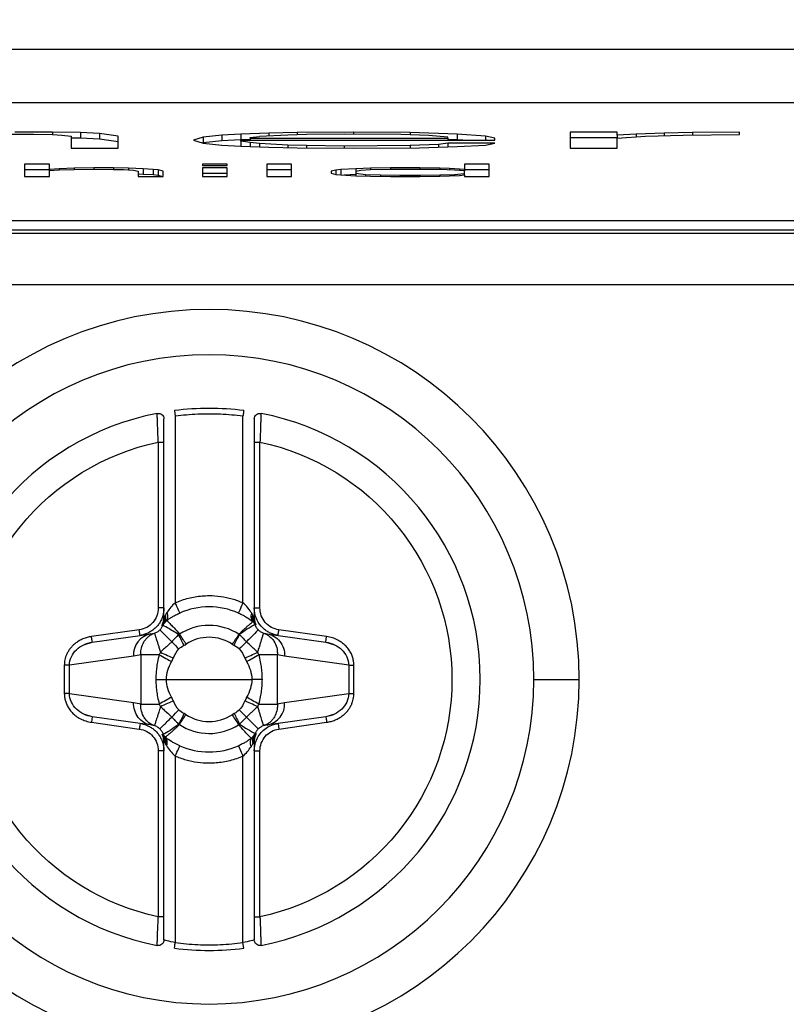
# Model space of a CAD drawing. Header units: millimetres. Extents: x 0 to 1118, y 0 to 864.
# Tile 19 of 67: x 384 to 398, y 251 to 269. Entities that reach past the tile are written whole.
import ezdxf

# ---------------------------------------------------------------- set-up
doc = ezdxf.new("R2010")
doc.units = ezdxf.units.MM
doc.layers.add('DIMENSIONS', color=140, linetype='Continuous', lineweight=25)
doc.styles.add('SLDTEXTSTYLE0', font='TXT', dxfattribs={"width": 0.75})
doc.dimstyles.new('SLDDIMSTYLE0', dxfattribs={"dimtxt": 10, "dimasz": 10, "dimexe": 0, "dimexo": 0.0625, "dimgap": 2.5, "dimtad": 0, "dimtih": 1, "dimtoh": 1, "dimdec": 1, "dimrnd": 1e-09, "dimzin": 4, "dimdsep": 46, "dimtxsty": 'SLDTEXTSTYLE0', "dimsah": 1, "dimcen": 0.09, "dimadec": 0, "dimazin": 1, "dimtfac": 1, "dimtdec": 1, "dimtofl": 0, "dimtmove": 0, "dimatfit": 3, "dimfxl": 0, "dimfrac": 2, "dimtolj": 1, "dimtzin": 12, "dimarcsym": 0})

# ---------------------------------------------------------------- blocks, each defined once
blk = doc.blocks.new('_D_10')
at = {"layer": 'DIMENSIONS'}
for p, q in [((214.505, 243.63), (214.505, 343.861)), ((560.505, 243.63), (560.505, 343.861)), ((370.88, 342.158), (367.833, 342.158)), ((367.833, 342.158), (367.833, 326.283)), ((404.13, 342.158), (407.177, 342.158)), ((407.177, 342.158), (407.177, 326.283)), ((214.505, 340.686), (362.756, 340.686)), ((560.505, 340.686), (412.253, 340.686)), ((367.833, 326.283), (370.88, 326.283)), ((407.177, 326.283), (404.13, 326.283))]:
    blk.add_line(p, q, dxfattribs=at)
for points in [[(214.505, 340.686), (224.505, 339.147), (224.505, 342.224)], [(560.505, 340.686), (550.505, 342.224), (550.505, 339.147)]]:
    blk.add_solid(points, dxfattribs=at)
at = {"layer": 'DIMENSIONS', "char_height": 10, "attachment_point": 1, "style": 'SLDTEXTSTYLE0'}
for s, insert in [('346.0', (370.88, 357.08)), ('13.62', (370.88, 339.173))]:
    blk.add_mtext(s, dxfattribs=dict(at, insert=insert))
blk = doc.blocks.new('_D_11')
at = {"layer": 'DIMENSIONS'}
for p, q in [((332.505, 243.63), (332.505, 302.903)), ((442.505, 243.63), (442.505, 302.903)), ((374.574, 301.2), (371.527, 301.2)), ((371.527, 301.2), (371.527, 285.325)), ((400.435, 301.2), (403.482, 301.2)), ((403.482, 301.2), (403.482, 285.325)), ((332.505, 299.728), (366.451, 299.728)), ((442.505, 299.728), (408.559, 299.728)), ((371.527, 285.325), (374.574, 285.325)), ((403.482, 285.325), (400.435, 285.325))]:
    blk.add_line(p, q, dxfattribs=at)
for points in [[(332.505, 299.728), (342.505, 298.19), (342.505, 301.267)], [(442.505, 299.728), (432.505, 301.267), (432.505, 298.19)]]:
    blk.add_solid(points, dxfattribs=at)
at = {"layer": 'DIMENSIONS', "char_height": 10, "attachment_point": 1, "style": 'SLDTEXTSTYLE0'}
for s, insert in [('110.0', (370.88, 316.122)), ('4.33', (374.574, 298.216))]:
    blk.add_mtext(s, dxfattribs=dict(at, insert=insert))

msp = doc.modelspace()

# ---------------------------------------------------------------- linework, layer by layer
for p, q in [((356.306, 268.003), (418.704, 268.003)), ((356.005, 267.056), (419.005, 267.056)), ((383.897, 266.499), (384.397, 266.499)), ((384.73, 266.535), (384.064, 266.535)), ((384.397, 266.499), (384.73, 266.49)), ((385.23, 266.526), (384.73, 266.535)), ((384.73, 266.535), (384.73, 266.49)), ((384.73, 266.49), (384.897, 266.481)), ((384.897, 266.481), (385.064, 266.463)), ((385.564, 266.508), (385.23, 266.526)), ((385.23, 266.526), (385.23, 266.426)), ((385.897, 266.463), (385.564, 266.508)), ((385.564, 266.508), (385.564, 266.408)), ((387.73, 266.481), (387.397, 266.445)), ((388.064, 266.499), (387.73, 266.481)), ((387.73, 266.481), (387.73, 266.381)), ((388.564, 266.517), (388.064, 266.499)), ((388.064, 266.499), (388.064, 266.399)), ((388.897, 266.481), (388.397, 266.454)), ((389.064, 266.526), (388.564, 266.517)), ((388.564, 266.517), (388.564, 266.463)), ((389.23, 266.49), (388.897, 266.481)), ((390.064, 266.535), (389.064, 266.526)), ((389.064, 266.526), (389.064, 266.486)), ((389.897, 266.499), (389.23, 266.49)), ((390.897, 266.49), (389.897, 266.499)), ((391.064, 266.526), (390.064, 266.535)), ((390.064, 266.535), (390.064, 266.497)), ((391.397, 266.472), (390.897, 266.49)), ((391.897, 266.499), (391.064, 266.526)), ((391.064, 266.526), (391.064, 266.484)), ((391.73, 266.445), (391.397, 266.472)), ((392.397, 266.463), (391.897, 266.499)), ((391.897, 266.499), (391.897, 266.399)), ((394.73, 266.535), (393.897, 266.535)), ((393.897, 266.535), (393.897, 266.249)), ((394.73, 266.481), (394.73, 266.535)), ((395.064, 266.499), (394.73, 266.481)), ((394.73, 266.481), (394.73, 266.428)), ((395.564, 266.517), (395.064, 266.499)), ((395.064, 266.499), (395.064, 266.451)), ((395.23, 266.463), (395.897, 266.481)), ((396.064, 266.526), (395.564, 266.517)), ((395.564, 266.517), (395.564, 266.472)), ((395.897, 266.481), (396.897, 266.49)), ((396.897, 266.535), (396.064, 266.526)), ((396.064, 266.526), (396.064, 266.483)), ((396.897, 266.49), (396.897, 266.535)), ((385.064, 266.463), (385.064, 266.249)), ((385.23, 266.426), (385.064, 266.429)), ((385.564, 266.408), (385.23, 266.426)), ((385.897, 266.363), (385.564, 266.408)), ((385.897, 266.249), (385.897, 266.463)), ((387.397, 266.445), (387.23, 266.392)), ((387.23, 266.392), (387.397, 266.339)), ((387.397, 266.346), (387.386, 266.342)), ((387.397, 266.445), (387.397, 266.346)), ((387.73, 266.381), (387.397, 266.346)), ((387.397, 266.339), (387.73, 266.303)), ((388.064, 266.399), (387.73, 266.381)), ((387.73, 266.303), (388.064, 266.285)), ((388.23, 266.405), (388.064, 266.399)), ((388.064, 266.374), (388.064, 266.392)), ((388.064, 266.392), (392.564, 266.392)), ((388.23, 266.347), (388.064, 266.374)), ((388.064, 266.374), (388.064, 266.285)), ((388.23, 266.437), (388.397, 266.454)), ((388.23, 266.428), (388.23, 266.437)), ((388.23, 266.428), (391.73, 266.428)), ((388.23, 266.428), (388.23, 266.392)), ((388.397, 266.33), (388.23, 266.347)), ((388.23, 266.347), (388.23, 266.279)), ((388.897, 266.303), (388.397, 266.33)), ((388.397, 266.33), (388.397, 266.273)), ((389.23, 266.294), (388.897, 266.303)), ((388.897, 266.303), (388.897, 266.261)), ((391.564, 266.312), (391.064, 266.294)), ((391.73, 266.339), (391.564, 266.312)), ((391.564, 266.312), (391.564, 266.267)), ((391.73, 266.428), (391.73, 266.445)), ((391.73, 266.428), (391.73, 266.392)), ((391.897, 266.399), (391.73, 266.404)), ((392.564, 266.339), (391.73, 266.339)), ((391.73, 266.339), (391.73, 266.272)), ((391.996, 266.392), (391.897, 266.399)), ((391.897, 266.276), (392.397, 266.303)), ((392.564, 266.428), (392.397, 266.463)), ((392.397, 266.463), (392.397, 266.392)), ((392.397, 266.303), (392.564, 266.339)), ((392.564, 266.392), (392.564, 266.428)), ((394.73, 266.435), (393.897, 266.435)), ((394.73, 266.428), (395.23, 266.463)), ((394.73, 266.249), (394.73, 266.428)), ((385.064, 266.249), (385.897, 266.249)), ((388.064, 266.285), (388.564, 266.267)), ((388.564, 266.267), (389.064, 266.258)), ((389.064, 266.258), (390.064, 266.249)), ((389.897, 266.285), (389.23, 266.294)), ((389.23, 266.294), (389.23, 266.257)), ((391.064, 266.294), (389.897, 266.285)), ((389.897, 266.285), (389.897, 266.251)), ((390.064, 266.249), (391.23, 266.258)), ((391.064, 266.294), (391.064, 266.257)), ((391.23, 266.258), (391.897, 266.276)), ((393.897, 266.249), (394.73, 266.249)), ((384.676, 265.968), (384.239, 265.968)), ((384.239, 265.968), (384.239, 265.748)), ((384.676, 265.874), (384.676, 265.968)), ((387.826, 265.968), (387.389, 265.968)), ((387.389, 265.968), (387.389, 265.945)), ((387.826, 265.945), (387.826, 265.968)), ((388.964, 265.968), (388.526, 265.968)), ((388.526, 265.968), (388.526, 265.748)), ((388.964, 265.748), (388.964, 265.968)), ((392.464, 265.968), (392.026, 265.968)), ((392.026, 265.968), (392.026, 265.87)), ((392.464, 265.748), (392.464, 265.968)), ((384.676, 265.868), (384.239, 265.868)), ((384.851, 265.884), (384.676, 265.874)), ((384.676, 265.874), (384.676, 265.856)), ((384.676, 265.856), (384.851, 265.865)), ((384.676, 265.748), (384.676, 265.856)), ((385.114, 265.893), (384.851, 265.884)), ((384.851, 265.884), (384.851, 265.865)), ((384.851, 265.865), (385.114, 265.874)), ((385.464, 265.898), (385.114, 265.893)), ((385.114, 265.893), (385.114, 265.874)), ((385.114, 265.874), (385.464, 265.879)), ((385.814, 265.898), (385.464, 265.898)), ((385.464, 265.898), (385.464, 265.879)), ((385.464, 265.879), (385.814, 265.874)), ((386.076, 265.893), (385.814, 265.898)), ((385.814, 265.898), (385.814, 265.874)), ((385.814, 265.874), (385.989, 265.87)), ((385.989, 265.87), (386.164, 265.86)), ((386.339, 265.884), (386.076, 265.893)), ((386.076, 265.893), (386.076, 265.865)), ((386.164, 265.86), (386.251, 265.842)), ((386.251, 265.842), (386.251, 265.748)), ((386.339, 265.784), (386.251, 265.787)), ((386.514, 265.874), (386.339, 265.884)), ((386.339, 265.884), (386.339, 265.784)), ((386.514, 265.774), (386.339, 265.784)), ((386.601, 265.865), (386.514, 265.874)), ((386.514, 265.874), (386.514, 265.774)), ((386.601, 265.765), (386.514, 265.774)), ((386.689, 265.842), (386.601, 265.865)), ((386.601, 265.865), (386.601, 265.765)), ((386.689, 265.748), (386.689, 265.842)), ((387.389, 265.945), (387.826, 265.945)), ((387.826, 265.898), (387.389, 265.898)), ((387.389, 265.898), (387.389, 265.748)), ((387.826, 265.798), (387.389, 265.798)), ((387.826, 265.748), (387.826, 265.898)), ((388.964, 265.868), (388.526, 265.868)), ((389.751, 265.86), (389.664, 265.842)), ((389.664, 265.842), (389.664, 265.804)), ((389.664, 265.804), (389.751, 265.785)), ((389.839, 265.87), (389.751, 265.86)), ((389.751, 265.86), (389.751, 265.785)), ((389.751, 265.785), (389.839, 265.776)), ((390.101, 265.884), (389.839, 265.87)), ((389.839, 265.87), (389.839, 265.776)), ((389.839, 265.776), (390.101, 265.762)), ((390.101, 265.784), (389.898, 265.773)), ((390.364, 265.893), (390.101, 265.884)), ((390.101, 265.884), (390.101, 265.837)), ((390.189, 265.851), (390.101, 265.837)), ((390.101, 265.837), (390.101, 265.809)), ((390.101, 265.809), (390.276, 265.785)), ((390.101, 265.809), (390.101, 265.762)), ((390.364, 265.865), (390.189, 265.851)), ((390.276, 265.785), (390.539, 265.776)), ((390.276, 265.785), (390.276, 265.756)), ((390.714, 265.898), (390.364, 265.893)), ((390.364, 265.893), (390.364, 265.865)), ((390.714, 265.874), (390.364, 265.865)), ((390.539, 265.776), (390.889, 265.771)), ((390.539, 265.776), (390.539, 265.75)), ((391.239, 265.898), (390.714, 265.898)), ((390.714, 265.898), (390.714, 265.874)), ((391.239, 265.874), (390.714, 265.874)), ((391.589, 265.893), (391.239, 265.898)), ((391.239, 265.898), (391.239, 265.874)), ((391.589, 265.87), (391.239, 265.874)), ((391.239, 265.771), (391.589, 265.776)), ((391.764, 265.888), (391.589, 265.893)), ((391.589, 265.893), (391.589, 265.87)), ((391.851, 265.86), (391.589, 265.87)), ((391.589, 265.776), (391.851, 265.785)), ((391.589, 265.776), (391.589, 265.753)), ((391.939, 265.879), (391.764, 265.888)), ((391.764, 265.888), (391.764, 265.863)), ((392.026, 265.846), (391.851, 265.86)), ((391.851, 265.785), (392.026, 265.8)), ((391.851, 265.785), (391.851, 265.762)), ((392.026, 265.87), (391.939, 265.879)), ((391.939, 265.879), (391.939, 265.853)), ((391.939, 265.767), (392.026, 265.776)), ((392.026, 265.87), (392.026, 265.846)), ((392.464, 265.868), (392.026, 265.868)), ((392.026, 265.8), (392.026, 265.846)), ((392.026, 265.776), (392.026, 265.8)), ((392.026, 265.776), (392.026, 265.748)), ((384.239, 265.748), (384.676, 265.748)), ((386.251, 265.748), (386.689, 265.748)), ((386.665, 265.748), (386.601, 265.765)), ((387.389, 265.748), (387.826, 265.748)), ((388.526, 265.748), (388.964, 265.748)), ((390.101, 265.762), (390.364, 265.753)), ((390.364, 265.753), (390.714, 265.748)), ((390.714, 265.748), (391.239, 265.748)), ((390.889, 265.771), (391.239, 265.771)), ((390.889, 265.771), (390.889, 265.748)), ((391.239, 265.771), (391.239, 265.748)), ((391.239, 265.748), (391.589, 265.753)), ((391.589, 265.753), (391.764, 265.757)), ((391.764, 265.757), (391.939, 265.767)), ((392.026, 265.748), (392.464, 265.748)), ((419.005, 264.963), (356.005, 264.963)), ((421.605, 264.736), (353.405, 264.736)), ((356.005, 264.803), (419.005, 264.803)), ((512.377, 263.827), (262.634, 263.827)), ((386.892, 261.6), (386.905, 261.501)), ((386.905, 261.501), (386.905, 258.198)), ((388.105, 258.198), (388.105, 261.501)), ((386.605, 261.044), (386.605, 258.105)), ((386.705, 258.105), (386.705, 261.044)), ((388.305, 261.044), (388.305, 258.105)), ((388.405, 258.105), (388.405, 261.044)), ((386.705, 258.105), (386.605, 258.105)), ((386.705, 257.939), (386.705, 258.105)), ((388.305, 258.105), (388.405, 258.105)), ((388.305, 258.105), (388.305, 257.939)), ((386.687, 257.796), (386.687, 257.797)), ((386.756, 257.884), (386.745, 257.875)), ((388.293, 257.853), (388.281, 257.864)), ((388.316, 257.814), (388.316, 257.814)), ((386.269, 257.718), (385.423, 257.599)), ((385.437, 257.5), (386.283, 257.619)), ((386.283, 257.619), (386.269, 257.718)), ((386.283, 257.619), (386.475, 257.646)), ((388.535, 257.646), (388.727, 257.619)), ((388.727, 257.619), (389.572, 257.5)), ((389.586, 257.599), (388.741, 257.718)), ((389.572, 257.5), (389.586, 257.599)), ((385.286, 257.455), (385.437, 257.502)), ((389.573, 257.502), (389.724, 257.455)), ((386.168, 257.25), (385.032, 257.09)), ((386.296, 257.277), (386.296, 256.402)), ((388.714, 256.402), (388.714, 257.277)), ((389.978, 257.09), (388.842, 257.25)), ((385.032, 257.09), (384.941, 257.09)), ((384.941, 257.09), (384.941, 256.589)), ((385.032, 256.589), (385.032, 257.09)), ((389.978, 257.09), (390.069, 257.09)), ((389.978, 257.09), (389.978, 256.589)), ((390.069, 256.589), (390.069, 257.09)), ((386.748, 256.84), (387.505, 256.84)), ((387.505, 256.84), (388.261, 256.84)), ((393.255, 256.84), (394.058, 256.84)), ((385.032, 256.589), (384.941, 256.589)), ((385.032, 256.589), (386.168, 256.429)), ((388.842, 256.429), (389.978, 256.589)), ((389.978, 256.589), (390.069, 256.589)), ((385.437, 256.177), (385.285, 256.224)), ((389.724, 256.224), (389.573, 256.177)), ((385.437, 256.179), (385.423, 256.08)), ((385.423, 256.08), (386.269, 255.961)), ((386.283, 256.06), (385.437, 256.179)), ((386.475, 256.033), (386.283, 256.06)), ((388.727, 256.06), (388.535, 256.033)), ((389.572, 256.179), (388.727, 256.06)), ((388.727, 256.06), (388.741, 255.961)), ((388.741, 255.961), (389.586, 256.08)), ((386.694, 255.865), (386.694, 255.865)), ((388.322, 255.883), (388.322, 255.883)), ((386.705, 255.575), (386.705, 255.74)), ((386.717, 255.826), (386.728, 255.816)), ((388.254, 255.795), (388.265, 255.804)), ((388.305, 255.74), (388.305, 255.575)), ((386.705, 255.575), (386.605, 255.575)), ((386.605, 255.575), (386.605, 252.635)), ((386.705, 252.635), (386.705, 255.575)), ((388.305, 255.575), (388.405, 255.575)), ((388.305, 255.575), (388.305, 252.635)), ((388.405, 252.635), (388.405, 255.575)), ((386.905, 255.481), (386.905, 252.178)), ((388.105, 252.178), (388.105, 255.481)), ((388.118, 252.079), (388.105, 252.178))]:
    msp.add_line(p, q)
at = {"flags": 128}
for points in [[(386.562, 256.84), (386.588, 256.84), (386.614, 256.84), (386.638, 256.84), (386.662, 256.84), (386.685, 256.84), (386.708, 256.84), (386.729, 256.84), (386.748, 256.84)], [(388.448, 256.84), (388.422, 256.84), (388.396, 256.84), (388.371, 256.84), (388.347, 256.84), (388.324, 256.84), (388.302, 256.84), (388.281, 256.84), (388.261, 256.84)]]:
    msp.add_lwpolyline(points, dxfattribs=at)
for centre, radius, start, end in [((387.505, 256.84), 6.553, 0, 180), ((387.505, 256.84), 5.75, 0, 180), ((387.505, 256.84), 4.8, 82.6656, 97.3344), ((387.505, 256.84), 4.8, 101.0397, 180), ((387.505, 256.84), 4.8, 0, 78.9603), ((387.505, 256.84), 1.285, 66.1722, 113.825), ((386.543, 257.276), 0.377, 100.5412, 183.9308), ((387.505, 256.84), 0.746, 56.6665, 123.0408), ((390.192, 256.447), 2.457, 151.0327, 156.0586), ((387.505, 256.84), 6.553, 180, 0), ((387.505, 256.84), 5.75, 180, 0), ((387.505, 256.84), 4.8, 180, 258.9603), ((387.505, 256.84), 4.8, 281.0397, 0), ((388.466, 256.403), 0.377, 280.5412, 3.9308), ((387.505, 256.84), 0.746, 236.6665, 303.0408), ((387.505, 256.84), 1.285, 246.1729, 293.8252), ((387.505, 256.84), 4.8, 262.6656, 277.3344)]:
    msp.add_arc(centre, radius, start, end)
for points, knots in [([(388.118, 261.6), (388.118, 261.6), (388.116, 261.59), (388.111, 261.55), (388.108, 261.524), (388.105, 261.501)], [0, 0, 0, 0, 0.5, 0.5, 1, 1, 1, 1]), ([(386.586, 261.551), (386.615, 261.556), (386.646, 261.549), (386.691, 261.511), (386.705, 261.482), (386.705, 261.453)], [0, 0, 0, 0, 0.5, 0.5, 1, 1, 1, 1]), ([(386.605, 261.044), (386.604, 261.066), (386.602, 261.109), (386.6, 261.171), (386.597, 261.228), (386.595, 261.28), (386.594, 261.327), (386.592, 261.368), (386.59, 261.425), (386.588, 261.489), (386.586, 261.541), (386.586, 261.548), (386.586, 261.551)], [0, 0, 0, 0, 0.08321, 0.162752, 0.23862, 0.310809, 0.379318, 0.444147, 0.505297, 0.673596, 0.838421, 1, 1, 1, 1]), ([(386.705, 261.044), (386.705, 261.15), (386.705, 261.256), (386.705, 261.408), (386.705, 261.453), (386.705, 261.453)], [0, 0, 0, 0, 0.5, 0.5, 1, 1, 1, 1]), ([(388.105, 261.501), (388.038, 261.509), (387.905, 261.524), (387.705, 261.537), (387.505, 261.541), (387.305, 261.537), (387.104, 261.524), (386.971, 261.509), (386.905, 261.501)], [0, 0, 0, 0, 0.167175, 0.33374, 0.5, 0.66626, 0.832825, 1, 1, 1, 1]), ([(388.305, 261.453), (388.305, 261.482), (388.319, 261.511), (388.364, 261.549), (388.395, 261.556), (388.424, 261.551)], [0, 0, 0, 0, 0.5, 0.5, 1, 1, 1, 1]), ([(388.305, 261.453), (388.305, 261.453), (388.305, 261.408), (388.305, 261.256), (388.305, 261.15), (388.305, 261.044)], [0, 0, 0, 0, 0.5, 0.5, 1, 1, 1, 1]), ([(388.424, 261.551), (388.424, 261.55), (388.424, 261.548), (388.423, 261.536), (388.423, 261.515), (388.422, 261.486), (388.42, 261.449), (388.418, 261.394), (388.415, 261.31), (388.411, 261.188), (388.407, 261.094), (388.405, 261.044)], [0, 0, 0, 0, 0.080565, 0.161919, 0.244095, 0.327122, 0.411028, 0.495836, 0.643959, 0.812033, 1, 1, 1, 1]), ([(386.605, 252.635), (385.643, 252.841), (384.78, 253.371), (383.542, 254.901), (383.205, 255.856), (383.205, 257.824), (383.542, 258.778), (384.78, 260.309), (385.643, 260.838), (386.605, 261.044)], [0, 0, 0, 0, 0.25, 0.25, 0.5, 0.5, 0.75, 0.75, 1, 1, 1, 1]), ([(386.605, 261.044), (386.629, 261.044), (386.657, 261.044), (386.696, 261.044), (386.705, 261.044), (386.705, 261.044)], [0, 0, 0, 0, 0.5, 0.5, 1, 1, 1, 1]), ([(388.305, 261.044), (388.305, 261.044), (388.314, 261.044), (388.352, 261.044), (388.38, 261.044), (388.405, 261.044)], [0, 0, 0, 0, 0.5, 0.5, 1, 1, 1, 1]), ([(388.405, 261.044), (389.367, 260.838), (390.23, 260.309), (391.467, 258.778), (391.805, 257.824), (391.805, 255.856), (391.467, 254.901), (390.23, 253.371), (389.367, 252.841), (388.405, 252.635)], [0, 0, 0, 0, 0.25, 0.25, 0.5, 0.5, 0.75, 0.75, 1, 1, 1, 1]), ([(386.905, 258.198), (386.943, 258.214), (387.019, 258.245), (387.138, 258.281), (387.258, 258.306), (387.381, 258.321), (387.532, 258.327), (387.711, 258.315), (387.913, 258.274), (388.041, 258.223), (388.105, 258.198)], [0, 0, 0, 0, 0.100657, 0.200297, 0.29962, 0.399329, 0.500123, 0.667197, 0.832734, 1, 1, 1, 1]), ([(386.605, 258.105), (386.605, 258.012), (386.57, 257.919), (386.448, 257.778), (386.361, 257.731), (386.269, 257.718)], [0, 0, 0, 0, 0.5, 0.5, 1, 1, 1, 1]), ([(386.705, 258.105), (386.704, 258.081), (386.702, 258.034), (386.686, 257.966), (386.662, 257.9), (386.628, 257.838), (386.586, 257.782), (386.536, 257.732), (386.48, 257.69), (386.418, 257.657), (386.352, 257.632), (386.306, 257.624), (386.283, 257.619)], [0, 0, 0, 0, 0.100222, 0.200291, 0.300246, 0.400125, 0.499968, 0.599814, 0.699701, 0.799668, 0.899755, 1, 1, 1, 1]), ([(386.986, 258.015), (386.986, 258.015), (386.978, 258.033), (386.946, 258.104), (386.924, 258.155), (386.905, 258.198)], [0, 0, 0, 0, 0.5, 0.5, 1, 1, 1, 1]), ([(388.105, 258.198), (388.086, 258.155), (388.063, 258.104), (388.032, 258.033), (388.024, 258.015), (388.024, 258.015)], [0, 0, 0, 0, 0.5, 0.5, 1, 1, 1, 1]), ([(388.727, 257.619), (388.704, 257.624), (388.657, 257.632), (388.592, 257.657), (388.53, 257.69), (388.473, 257.732), (388.399, 257.806), (388.327, 257.927), (388.305, 258.044), (388.305, 258.103), (388.305, 258.105)], [0, 0, 0, 0, 0.100428, 0.200708, 0.300877, 0.400976, 0.501043, 0.747194, 0.993978, 1, 1, 1, 1]), ([(388.741, 257.718), (388.649, 257.731), (388.561, 257.778), (388.439, 257.919), (388.405, 258.012), (388.405, 258.105)], [0, 0, 0, 0, 0.5, 0.5, 1, 1, 1, 1]), ([(386.669, 257.796), (386.676, 257.81), (386.69, 257.84), (386.702, 257.889), (386.704, 257.922), (386.705, 257.939)], [0, 0, 0, 0, 0.323707, 0.656853, 1, 1, 1, 1]), ([(386.716, 257.939), (386.714, 257.932), (386.71, 257.907), (386.7, 257.868), (386.685, 257.827), (386.674, 257.805), (386.669, 257.796)], [0, 0, 0, 0, 0.141679, 0.530037, 0.785701, 1, 1, 1, 1]), ([(386.74, 257.872), (386.758, 257.886), (386.771, 257.909), (386.78, 257.967), (386.774, 258.001), (386.763, 258.033)], [0, 0, 0, 0, 0.5, 0.5, 1, 1, 1, 1]), ([(386.74, 257.872), (386.751, 257.88), (386.774, 257.897), (386.813, 257.923), (386.861, 257.952), (386.918, 257.984), (386.963, 258.005), (386.986, 258.015)], [0, 0, 0, 0, 0.177982, 0.353743, 0.527652, 0.762772, 1, 1, 1, 1]), ([(388.024, 258.015), (388.039, 258.008), (388.071, 257.994), (388.12, 257.968), (388.192, 257.927), (388.252, 257.886), (388.286, 257.86), (388.295, 257.853)], [0, 0, 0, 0, 0.135654, 0.293465, 0.474264, 0.863528, 1, 1, 1, 1]), ([(388.295, 257.853), (388.274, 257.869), (388.26, 257.894), (388.249, 257.951), (388.252, 257.983), (388.261, 258.011)], [0, 0, 0, 0, 0.5, 0.5, 1, 1, 1, 1]), ([(388.334, 257.809), (388.328, 257.822), (388.316, 257.85), (388.303, 257.894), (388.298, 257.924), (388.296, 257.939)], [0, 0, 0, 0, 0.323298, 0.659898, 1, 1, 1, 1]), ([(388.305, 257.939), (388.305, 257.938), (388.305, 257.915), (388.31, 257.87), (388.326, 257.829), (388.334, 257.809)], [0, 0, 0, 0, 0.019293, 0.519732, 1, 1, 1, 1]), ([(386.634, 257.717), (386.645, 257.728), (386.667, 257.752), (386.68, 257.782), (386.687, 257.796)], [0, 0, 0, 0, 0.4973395, 1, 1, 1, 1]), ([(386.963, 257.633), (386.891, 257.682), (386.821, 257.724), (386.72, 257.781), (386.689, 257.795), (386.687, 257.796)], [0, 0, 0, 0, 0.5, 0.5, 1, 1, 1, 1]), ([(386.689, 257.822), (386.691, 257.826), (386.697, 257.832), (386.704, 257.84), (386.707, 257.843)], [0, 0, 0, 0, 0.5091863, 1, 1, 1, 1]), ([(386.756, 257.884), (386.757, 257.883), (386.76, 257.881), (386.772, 257.868), (386.793, 257.847), (386.829, 257.811), (386.89, 257.746), (386.949, 257.68), (386.983, 257.642)], [0, 0, 0, 0, 0.111026, 0.230944, 0.359666, 0.497271, 0.712512, 1, 1, 1, 1]), ([(388.031, 257.639), (387.876, 257.741), (387.692, 257.796), (387.322, 257.797), (387.138, 257.743), (386.983, 257.642)], [0, 0, 0, 0, 0.5, 0.5, 1, 1, 1, 1]), ([(388.031, 257.639), (388.046, 257.654), (388.074, 257.682), (388.112, 257.718), (388.145, 257.748), (388.17, 257.771), (388.19, 257.788), (388.227, 257.82), (388.269, 257.854), (388.277, 257.861), (388.281, 257.864)], [0, 0, 0, 0, 0.116826, 0.221027, 0.312349, 0.390766, 0.456277, 0.508858, 0.774523, 1, 1, 1, 1]), ([(388.043, 257.637), (388.113, 257.691), (388.182, 257.737), (388.283, 257.798), (388.314, 257.813), (388.316, 257.814)], [0, 0, 0, 0, 0.5, 0.5, 1, 1, 1, 1]), ([(388.307, 257.842), (388.309, 257.84), (388.315, 257.834), (388.319, 257.829), (388.321, 257.826)], [0, 0, 0, 0, 0.4652, 1, 1, 1, 1]), ([(388.316, 257.814), (388.323, 257.796), (388.337, 257.76), (388.363, 257.731), (388.375, 257.717)], [0, 0, 0, 0, 0.506108, 1, 1, 1, 1]), ([(385.423, 257.599), (385.397, 257.595), (385.345, 257.585), (385.272, 257.56), (385.205, 257.527), (385.146, 257.487), (385.094, 257.443), (385.05, 257.395), (385.014, 257.344), (384.985, 257.292), (384.964, 257.239), (384.951, 257.188), (384.943, 257.138), (384.942, 257.106), (384.941, 257.09)], [0, 0, 0, 0, 0.1049156, 0.2059255, 0.3030038, 0.3962063, 0.485501, 0.5709222, 0.6523928, 0.7299257, 0.8034791, 0.8730535, 0.9386044, 1, 1, 1, 1]), ([(385.437, 257.5), (385.437, 257.5), (385.436, 257.51), (385.43, 257.549), (385.426, 257.576), (385.423, 257.599)], [0, 0, 0, 0, 0.5, 0.5, 1, 1, 1, 1]), ([(386.296, 257.277), (386.296, 257.299), (386.296, 257.34), (386.309, 257.418), (386.338, 257.491), (386.385, 257.557), (386.428, 257.599), (386.478, 257.635), (386.517, 257.65), (386.538, 257.659)], [0, 0, 0, 0, 0.130826, 0.235825, 0.47108, 0.603467, 0.735804, 0.85261, 1, 1, 1, 1]), ([(386.538, 257.658), (386.556, 257.665), (386.591, 257.679), (386.62, 257.704), (386.634, 257.717)], [0, 0, 0, 0, 0.507, 1, 1, 1, 1]), ([(386.538, 257.659), (386.538, 257.658), (386.538, 257.656), (386.542, 257.645), (386.548, 257.626), (386.557, 257.599), (386.568, 257.562), (386.584, 257.513), (386.602, 257.457), (386.622, 257.392), (386.636, 257.347), (386.644, 257.322)], [0, 0, 0, 0, 0.092239, 0.184572, 0.281429, 0.385977, 0.500101, 0.61655, 0.750057, 0.861085, 1, 1, 1, 1]), ([(386.634, 257.717), (386.636, 257.715), (386.655, 257.695), (386.732, 257.618), (386.787, 257.562), (386.843, 257.506)], [0, 0, 0, 0, 0.5, 0.5, 1, 1, 1, 1]), ([(386.963, 257.633), (386.942, 257.61), (386.902, 257.568), (386.862, 257.526), (386.843, 257.506)], [0, 0, 0, 0, 0.5367319, 1, 1, 1, 1]), ([(388.167, 257.506), (388.147, 257.526), (388.116, 257.559), (388.074, 257.602), (388.052, 257.626), (388.043, 257.637)], [0, 0, 0, 0, 0.458667, 0.760553, 1, 1, 1, 1]), ([(388.375, 257.717), (388.373, 257.715), (388.353, 257.695), (388.277, 257.617), (388.221, 257.561), (388.167, 257.506)], [0, 0, 0, 0, 0.5, 0.5, 1, 1, 1, 1]), ([(388.365, 257.322), (388.371, 257.339), (388.381, 257.372), (388.395, 257.415), (388.41, 257.463), (388.426, 257.513), (388.444, 257.571), (388.459, 257.619), (388.47, 257.652), (388.471, 257.656), (388.472, 257.659)], [0, 0, 0, 0, 0.095826, 0.179251, 0.250284, 0.383822, 0.500387, 0.684925, 0.846606, 1, 1, 1, 1]), ([(388.375, 257.717), (388.389, 257.704), (388.418, 257.679), (388.454, 257.665), (388.472, 257.658)], [0, 0, 0, 0, 0.492819, 1, 1, 1, 1]), ([(388.472, 257.659), (388.488, 257.653), (388.517, 257.642), (388.563, 257.614), (388.61, 257.574), (388.665, 257.505), (388.698, 257.426), (388.714, 257.344), (388.714, 257.301), (388.714, 257.277)], [0, 0, 0, 0, 0.108447, 0.199934, 0.350086, 0.500235, 0.749799, 0.860378, 1, 1, 1, 1]), ([(388.535, 257.646), (388.621, 257.634), (388.702, 257.586), (388.814, 257.442), (388.844, 257.346), (388.842, 257.25)], [0, 0, 0, 0, 0.5, 0.5, 1, 1, 1, 1]), ([(388.727, 257.619), (388.727, 257.619), (388.728, 257.629), (388.733, 257.668), (388.737, 257.695), (388.741, 257.718)], [0, 0, 0, 0, 0.5, 0.5, 1, 1, 1, 1]), ([(390.069, 257.09), (390.068, 257.112), (390.066, 257.156), (390.051, 257.223), (390.025, 257.293), (389.985, 257.362), (389.931, 257.429), (389.864, 257.489), (389.782, 257.54), (389.689, 257.58), (389.621, 257.593), (389.586, 257.599)], [0, 0, 0, 0, 0.082999, 0.173132, 0.270354, 0.374602, 0.485815, 0.60395, 0.728998, 0.860991, 1, 1, 1, 1]), ([(385.032, 257.09), (385.032, 257.193), (385.081, 257.294), (385.231, 257.439), (385.332, 257.486), (385.437, 257.5)], [0, 0, 0, 0, 0.5, 0.5, 1, 1, 1, 1]), ([(386.843, 257.506), (386.828, 257.492), (386.797, 257.462), (386.755, 257.422), (386.702, 257.377), (386.668, 257.345), (386.644, 257.322)], [0, 0, 0, 0, 0.230173, 0.479582, 0.633545, 1, 1, 1, 1]), ([(388.365, 257.322), (388.348, 257.338), (388.313, 257.37), (388.246, 257.43), (388.197, 257.477), (388.167, 257.506)], [0, 0, 0, 0, 0.255048, 0.528788, 1, 1, 1, 1]), ([(389.572, 257.5), (389.677, 257.486), (389.778, 257.439), (389.929, 257.294), (389.977, 257.193), (389.978, 257.09)], [0, 0, 0, 0, 0.5, 0.5, 1, 1, 1, 1]), ([(386.621, 257.277), (386.552, 257.277), (386.485, 257.277), (386.371, 257.277), (386.325, 257.277), (386.296, 257.277)], [0, 0, 0, 0, 0.5, 0.5, 1, 1, 1, 1]), ([(386.621, 257.277), (386.611, 257.234), (386.591, 257.155), (386.574, 257.04), (386.564, 256.938), (386.563, 256.872), (386.562, 256.84)], [0, 0, 0, 0, 0.299965, 0.555092, 0.781942, 1, 1, 1, 1]), ([(388.714, 257.277), (388.684, 257.277), (388.638, 257.277), (388.525, 257.277), (388.457, 257.277), (388.388, 257.277)], [0, 0, 0, 0, 0.5, 0.5, 1, 1, 1, 1]), ([(388.448, 256.84), (388.447, 256.872), (388.446, 256.939), (388.435, 257.042), (388.418, 257.156), (388.399, 257.235), (388.388, 257.277)], [0, 0, 0, 0, 0.22093, 0.4509085, 0.7038992, 1, 1, 1, 1]), ([(386.562, 256.84), (386.563, 256.807), (386.564, 256.74), (386.574, 256.637), (386.592, 256.523), (386.611, 256.445), (386.621, 256.402)], [0, 0, 0, 0, 0.22093, 0.4509085, 0.7038992, 1, 1, 1, 1]), ([(388.388, 256.402), (388.399, 256.445), (388.418, 256.525), (388.436, 256.639), (388.446, 256.742), (388.447, 256.807), (388.448, 256.84)], [0, 0, 0, 0, 0.299965, 0.5550915, 0.7819416, 1, 1, 1, 1]), ([(384.941, 256.589), (384.942, 256.568), (384.944, 256.524), (384.959, 256.456), (384.985, 256.386), (385.025, 256.317), (385.078, 256.251), (385.146, 256.19), (385.227, 256.14), (385.32, 256.1), (385.388, 256.087), (385.423, 256.08)], [0, 0, 0, 0, 0.082999, 0.173132, 0.270354, 0.374602, 0.485815, 0.60395, 0.728998, 0.860991, 1, 1, 1, 1]), ([(385.437, 256.179), (385.332, 256.194), (385.231, 256.24), (385.081, 256.386), (385.032, 256.486), (385.032, 256.589)], [0, 0, 0, 0, 0.5, 0.5, 1, 1, 1, 1]), ([(389.978, 256.589), (389.977, 256.486), (389.929, 256.386), (389.778, 256.24), (389.677, 256.194), (389.572, 256.179)], [0, 0, 0, 0, 0.5, 0.5, 1, 1, 1, 1]), ([(389.586, 256.08), (389.613, 256.085), (389.664, 256.094), (389.737, 256.12), (389.804, 256.153), (389.864, 256.192), (389.916, 256.236), (389.96, 256.285), (389.996, 256.335), (390.024, 256.388), (390.045, 256.44), (390.059, 256.491), (390.067, 256.541), (390.068, 256.573), (390.069, 256.589)], [0, 0, 0, 0, 0.1049156, 0.2059255, 0.3030038, 0.3962063, 0.485501, 0.5709222, 0.6523928, 0.7299257, 0.8034791, 0.8730535, 0.9386044, 1, 1, 1, 1]), ([(386.475, 256.033), (386.388, 256.045), (386.307, 256.093), (386.196, 256.237), (386.165, 256.333), (386.168, 256.429)], [0, 0, 0, 0, 0.5, 0.5, 1, 1, 1, 1]), ([(386.538, 256.021), (386.522, 256.027), (386.493, 256.037), (386.446, 256.065), (386.399, 256.105), (386.345, 256.175), (386.311, 256.253), (386.296, 256.336), (386.296, 256.378), (386.296, 256.402)], [0, 0, 0, 0, 0.108448, 0.199934, 0.350086, 0.500235, 0.749799, 0.860378, 1, 1, 1, 1]), ([(386.296, 256.402), (386.325, 256.402), (386.371, 256.402), (386.485, 256.402), (386.552, 256.402), (386.621, 256.402)], [0, 0, 0, 0, 0.5, 0.5, 1, 1, 1, 1]), ([(386.644, 256.357), (386.639, 256.34), (386.629, 256.308), (386.615, 256.264), (386.6, 256.216), (386.584, 256.166), (386.565, 256.108), (386.55, 256.06), (386.54, 256.028), (386.538, 256.023), (386.538, 256.021)], [0, 0, 0, 0, 0.095826, 0.179251, 0.250284, 0.383822, 0.500387, 0.684925, 0.846606, 1, 1, 1, 1]), ([(386.644, 256.357), (386.661, 256.342), (386.696, 256.309), (386.764, 256.249), (386.812, 256.203), (386.843, 256.173)], [0, 0, 0, 0, 0.255048, 0.528788, 1, 1, 1, 1]), ([(388.167, 256.173), (388.182, 256.188), (388.213, 256.218), (388.254, 256.257), (388.307, 256.302), (388.341, 256.335), (388.365, 256.357)], [0, 0, 0, 0, 0.230173, 0.479582, 0.633545, 1, 1, 1, 1]), ([(388.472, 256.021), (388.472, 256.022), (388.471, 256.023), (388.468, 256.035), (388.462, 256.053), (388.453, 256.08), (388.441, 256.118), (388.426, 256.166), (388.408, 256.222), (388.387, 256.287), (388.373, 256.332), (388.365, 256.357)], [0, 0, 0, 0, 0.092239, 0.184572, 0.281429, 0.385977, 0.500101, 0.61655, 0.750058, 0.861085, 1, 1, 1, 1]), ([(388.388, 256.402), (388.457, 256.402), (388.525, 256.402), (388.638, 256.402), (388.684, 256.402), (388.714, 256.402)], [0, 0, 0, 0, 0.5, 0.5, 1, 1, 1, 1]), ([(388.714, 256.402), (388.714, 256.38), (388.714, 256.34), (388.7, 256.262), (388.671, 256.188), (388.625, 256.122), (388.582, 256.08), (388.531, 256.044), (388.493, 256.029), (388.472, 256.021)], [0, 0, 0, 0, 0.130826, 0.235825, 0.47108, 0.603467, 0.735804, 0.85261, 1, 1, 1, 1]), ([(386.283, 256.06), (386.283, 256.06), (386.282, 256.05), (386.276, 256.012), (386.272, 255.984), (386.269, 255.961)], [0, 0, 0, 0, 0.5, 0.5, 1, 1, 1, 1]), ([(386.283, 256.06), (386.306, 256.056), (386.352, 256.047), (386.418, 256.022), (386.48, 255.989), (386.536, 255.947), (386.586, 255.897), (386.628, 255.841), (386.662, 255.78), (386.686, 255.714), (386.702, 255.645), (386.704, 255.598), (386.705, 255.575)], [0, 0, 0, 0, 0.100222, 0.200291, 0.300246, 0.400125, 0.499968, 0.599814, 0.699701, 0.799668, 0.899755, 1, 1, 1, 1]), ([(386.634, 255.963), (386.62, 255.975), (386.591, 256), (386.556, 256.014), (386.538, 256.021)], [0, 0, 0, 0, 0.492809, 1, 1, 1, 1]), ([(386.634, 255.963), (386.636, 255.965), (386.656, 255.985), (386.733, 256.062), (386.788, 256.118), (386.843, 256.173)], [0, 0, 0, 0, 0.5, 0.5, 1, 1, 1, 1]), ([(386.967, 256.042), (386.896, 255.989), (386.827, 255.942), (386.727, 255.881), (386.695, 255.866), (386.694, 255.865)], [0, 0, 0, 0, 0.5, 0.5, 1, 1, 1, 1]), ([(386.979, 256.04), (386.964, 256.025), (386.936, 255.997), (386.897, 255.961), (386.865, 255.932), (386.839, 255.909), (386.819, 255.891), (386.783, 255.86), (386.74, 255.825), (386.732, 255.819), (386.729, 255.816)], [0, 0, 0, 0, 0.116826, 0.221027, 0.312349, 0.390766, 0.456277, 0.508858, 0.774523, 1, 1, 1, 1]), ([(386.843, 256.173), (386.862, 256.153), (386.894, 256.121), (386.936, 256.078), (386.957, 256.053), (386.967, 256.042)], [0, 0, 0, 0, 0.458667, 0.760553, 1, 1, 1, 1]), ([(386.979, 256.04), (387.133, 255.939), (387.318, 255.883), (387.687, 255.882), (387.872, 255.937), (388.027, 256.037)], [0, 0, 0, 0, 0.5, 0.5, 1, 1, 1, 1]), ([(388.253, 255.795), (388.252, 255.796), (388.25, 255.798), (388.238, 255.811), (388.217, 255.832), (388.181, 255.868), (388.12, 255.933), (388.06, 256), (388.027, 256.037)], [0, 0, 0, 0, 0.111026, 0.230944, 0.359666, 0.497271, 0.712512, 1, 1, 1, 1]), ([(388.046, 256.046), (388.068, 256.069), (388.107, 256.112), (388.148, 256.154), (388.167, 256.173)], [0, 0, 0, 0, 0.536732, 1, 1, 1, 1]), ([(388.046, 256.046), (388.119, 255.997), (388.189, 255.955), (388.29, 255.899), (388.32, 255.884), (388.322, 255.883)], [0, 0, 0, 0, 0.5, 0.5, 1, 1, 1, 1]), ([(388.375, 255.963), (388.374, 255.965), (388.354, 255.984), (388.278, 256.061), (388.222, 256.117), (388.167, 256.173)], [0, 0, 0, 0, 0.5, 0.5, 1, 1, 1, 1]), ([(388.305, 255.575), (388.305, 255.576), (388.305, 255.616), (388.315, 255.695), (388.357, 255.805), (388.423, 255.901), (388.51, 255.979), (388.613, 256.036), (388.689, 256.052), (388.727, 256.06)], [0, 0, 0, 0, 0.006018, 0.171952, 0.337541, 0.502963, 0.668396, 0.834016, 1, 1, 1, 1]), ([(388.472, 256.021), (388.454, 256.014), (388.418, 256), (388.389, 255.975), (388.375, 255.963)], [0, 0, 0, 0, 0.50699, 1, 1, 1, 1]), ([(389.572, 256.179), (389.572, 256.179), (389.574, 256.169), (389.579, 256.131), (389.583, 256.103), (389.586, 256.08)], [0, 0, 0, 0, 0.5, 0.5, 1, 1, 1, 1]), ([(386.269, 255.961), (386.361, 255.948), (386.448, 255.901), (386.57, 255.761), (386.605, 255.668), (386.605, 255.575)], [0, 0, 0, 0, 0.5, 0.5, 1, 1, 1, 1]), ([(386.694, 255.865), (386.687, 255.883), (386.673, 255.92), (386.647, 255.948), (386.634, 255.963)], [0, 0, 0, 0, 0.5061076, 1, 1, 1, 1]), ([(386.705, 255.74), (386.703, 255.763), (386.701, 255.808), (386.684, 255.85), (386.675, 255.87)], [0, 0, 0, 0, 0.510477, 1, 1, 1, 1]), ([(386.675, 255.87), (386.681, 255.857), (386.694, 255.829), (386.706, 255.785), (386.711, 255.755), (386.714, 255.74)], [0, 0, 0, 0, 0.3233506, 0.6599502, 1, 1, 1, 1]), ([(386.703, 255.837), (386.7, 255.839), (386.695, 255.845), (386.69, 255.85), (386.688, 255.853)], [0, 0, 0, 0, 0.470845, 1, 1, 1, 1]), ([(388.294, 255.74), (388.295, 255.747), (388.3, 255.773), (388.309, 255.812), (388.325, 255.853), (388.336, 255.874), (388.341, 255.884)], [0, 0, 0, 0, 0.141679, 0.530037, 0.785708, 1, 1, 1, 1]), ([(388.321, 255.857), (388.318, 255.854), (388.313, 255.847), (388.306, 255.84), (388.302, 255.836)], [0, 0, 0, 0, 0.509186, 1, 1, 1, 1]), ([(388.341, 255.884), (388.336, 255.873), (388.325, 255.851), (388.31, 255.804), (388.305, 255.766), (388.305, 255.741), (388.305, 255.74)], [0, 0, 0, 0, 0.242101, 0.489491, 0.98262, 1, 1, 1, 1]), ([(388.375, 255.963), (388.364, 255.951), (388.343, 255.927), (388.329, 255.898), (388.322, 255.883)], [0, 0, 0, 0, 0.497339, 1, 1, 1, 1]), ([(388.405, 255.575), (388.405, 255.668), (388.439, 255.76), (388.561, 255.901), (388.649, 255.948), (388.741, 255.961)], [0, 0, 0, 0, 0.5, 0.5, 1, 1, 1, 1]), ([(386.715, 255.826), (386.735, 255.81), (386.75, 255.786), (386.76, 255.728), (386.757, 255.697), (386.748, 255.668)], [0, 0, 0, 0, 0.5, 0.5, 1, 1, 1, 1]), ([(386.986, 255.664), (386.971, 255.671), (386.939, 255.686), (386.889, 255.711), (386.818, 255.752), (386.758, 255.793), (386.724, 255.819), (386.715, 255.826)], [0, 0, 0, 0, 0.135621, 0.293428, 0.474253, 0.863565, 1, 1, 1, 1]), ([(386.905, 255.481), (386.924, 255.524), (386.946, 255.575), (386.978, 255.646), (386.986, 255.664), (386.986, 255.664)], [0, 0, 0, 0, 0.5, 0.5, 1, 1, 1, 1]), ([(388.27, 255.807), (388.258, 255.799), (388.236, 255.782), (388.196, 255.756), (388.149, 255.727), (388.092, 255.696), (388.047, 255.675), (388.024, 255.664)], [0, 0, 0, 0, 0.177981, 0.353741, 0.527649, 0.76276, 1, 1, 1, 1]), ([(388.024, 255.664), (388.024, 255.664), (388.032, 255.646), (388.063, 255.575), (388.086, 255.524), (388.105, 255.481)], [0, 0, 0, 0, 0.5, 0.5, 1, 1, 1, 1]), ([(388.27, 255.807), (388.252, 255.794), (388.238, 255.771), (388.23, 255.713), (388.235, 255.678), (388.247, 255.646)], [0, 0, 0, 0, 0.5, 0.5, 1, 1, 1, 1]), ([(388.105, 255.481), (388.067, 255.465), (387.99, 255.434), (387.872, 255.399), (387.751, 255.373), (387.629, 255.358), (387.478, 255.352), (387.299, 255.364), (387.096, 255.405), (386.969, 255.456), (386.905, 255.481)], [0, 0, 0, 0, 0.100657, 0.200297, 0.29962, 0.399329, 0.500123, 0.667197, 0.832734, 1, 1, 1, 1]), ([(386.586, 252.128), (386.586, 252.129), (386.586, 252.131), (386.586, 252.144), (386.587, 252.164), (386.588, 252.193), (386.589, 252.23), (386.591, 252.285), (386.594, 252.369), (386.599, 252.491), (386.603, 252.585), (386.605, 252.635)], [0, 0, 0, 0, 0.080565, 0.161919, 0.244095, 0.327122, 0.411028, 0.495836, 0.643959, 0.812033, 1, 1, 1, 1]), ([(386.705, 252.635), (386.705, 252.635), (386.696, 252.635), (386.657, 252.635), (386.629, 252.635), (386.605, 252.635)], [0, 0, 0, 0, 0.5, 0.5, 1, 1, 1, 1]), ([(386.705, 252.227), (386.705, 252.227), (386.705, 252.271), (386.705, 252.423), (386.705, 252.529), (386.705, 252.635)], [0, 0, 0, 0, 0.5, 0.5, 1, 1, 1, 1]), ([(388.305, 252.635), (388.305, 252.635), (388.316, 252.635), (388.353, 252.635), (388.379, 252.635), (388.405, 252.635)], [0, 0, 0, 0, 0.5, 0.5, 1, 1, 1, 1]), ([(388.305, 252.635), (388.305, 252.529), (388.305, 252.423), (388.305, 252.271), (388.305, 252.227), (388.305, 252.227)], [0, 0, 0, 0, 0.5, 0.5, 1, 1, 1, 1]), ([(388.405, 252.635), (388.406, 252.613), (388.407, 252.57), (388.41, 252.508), (388.412, 252.451), (388.414, 252.399), (388.416, 252.353), (388.417, 252.311), (388.419, 252.254), (388.422, 252.19), (388.424, 252.138), (388.424, 252.132), (388.424, 252.128)], [0, 0, 0, 0, 0.08321, 0.162752, 0.23862, 0.310809, 0.379318, 0.444147, 0.505297, 0.673596, 0.838421, 1, 1, 1, 1]), ([(386.705, 252.227), (386.705, 252.197), (386.691, 252.168), (386.646, 252.131), (386.615, 252.123), (386.586, 252.128)], [0, 0, 0, 0, 0.5, 0.5, 1, 1, 1, 1]), ([(386.905, 252.178), (386.853, 252.188), (386.801, 252.2), (386.727, 252.22), (386.705, 252.227), (386.705, 252.227)], [0, 0, 0, 0, 0.5, 0.5, 1, 1, 1, 1]), ([(386.892, 252.079), (386.892, 252.079), (386.893, 252.089), (386.898, 252.129), (386.902, 252.156), (386.905, 252.178)], [0, 0, 0, 0, 0.5, 0.5, 1, 1, 1, 1]), ([(386.905, 252.178), (386.971, 252.17), (387.104, 252.155), (387.305, 252.142), (387.505, 252.138), (387.705, 252.142), (387.905, 252.155), (388.038, 252.17), (388.105, 252.178)], [0, 0, 0, 0, 0.167175, 0.33374, 0.5, 0.66626, 0.832825, 1, 1, 1, 1]), ([(388.305, 252.227), (388.305, 252.227), (388.283, 252.22), (388.208, 252.2), (388.157, 252.188), (388.105, 252.178)], [0, 0, 0, 0, 0.5, 0.5, 1, 1, 1, 1]), ([(388.424, 252.128), (388.395, 252.123), (388.364, 252.131), (388.319, 252.168), (388.305, 252.197), (388.305, 252.227)], [0, 0, 0, 0, 0.5, 0.5, 1, 1, 1, 1])]:
    msp.add_open_spline(points, degree=3, knots=knots)
for points in [[(386.905, 258.198), (386.849, 258.149), (386.799, 258.087), (386.763, 258.033)], [(388.261, 258.011), (388.224, 258.069), (388.168, 258.142), (388.105, 258.198)], [(386.716, 257.939), (386.721, 257.899), (386.712, 257.855), (386.689, 257.822)], [(386.716, 257.939), (386.709, 257.939), (386.705, 257.939), (386.705, 257.939)], [(386.707, 257.843), (386.736, 257.875), (386.746, 257.929), (386.732, 257.978)], [(386.732, 257.978), (386.726, 257.964), (386.72, 257.951), (386.716, 257.939)], [(386.763, 258.033), (386.751, 258.015), (386.741, 257.996), (386.732, 257.978)], [(388.278, 257.982), (388.273, 257.992), (388.267, 258.001), (388.261, 258.011)], [(388.307, 257.842), (388.275, 257.875), (388.265, 257.931), (388.278, 257.982)], [(388.296, 257.939), (388.291, 257.952), (388.285, 257.967), (388.278, 257.982)], [(388.321, 257.826), (388.3, 257.859), (388.291, 257.9), (388.296, 257.939)], [(388.305, 257.939), (388.305, 257.939), (388.302, 257.939), (388.296, 257.939)], [(386.669, 257.796), (386.674, 257.804), (386.681, 257.812), (386.689, 257.822)], [(386.687, 257.797), (386.682, 257.798), (386.676, 257.798), (386.669, 257.796)], [(386.756, 257.884), (386.726, 257.862), (386.701, 257.831), (386.687, 257.797)], [(386.756, 257.884), (386.726, 257.862), (386.701, 257.831), (386.687, 257.796)], [(386.707, 257.843), (386.716, 257.852), (386.727, 257.862), (386.74, 257.872)], [(386.74, 257.872), (386.746, 257.877), (386.751, 257.88), (386.756, 257.884)], [(388.281, 257.864), (388.285, 257.861), (388.289, 257.857), (388.295, 257.853)], [(388.281, 257.864), (388.297, 257.851), (388.31, 257.833), (388.316, 257.814)], [(388.316, 257.814), (388.31, 257.833), (388.297, 257.851), (388.281, 257.864)], [(388.295, 257.853), (388.299, 257.85), (388.303, 257.846), (388.307, 257.842)], [(388.334, 257.809), (388.326, 257.813), (388.32, 257.815), (388.316, 257.814)], [(388.321, 257.826), (388.327, 257.82), (388.331, 257.814), (388.334, 257.809)], [(386.475, 257.646), (386.497, 257.649), (386.519, 257.654), (386.538, 257.658)], [(386.983, 257.642), (386.977, 257.639), (386.97, 257.636), (386.963, 257.633)], [(387.059, 257.442), (387.036, 257.495), (387.001, 257.564), (386.963, 257.633)], [(387.098, 257.465), (387.068, 257.512), (387.026, 257.576), (386.983, 257.642)], [(388.031, 257.639), (387.988, 257.574), (387.946, 257.51), (387.915, 257.463)], [(388.043, 257.637), (388.039, 257.637), (388.035, 257.638), (388.031, 257.639)], [(388.472, 257.658), (388.491, 257.654), (388.512, 257.649), (388.535, 257.646)], [(386.843, 257.506), (386.89, 257.459), (386.935, 257.414), (386.969, 257.379)], [(386.969, 257.379), (386.995, 257.404), (387.025, 257.424), (387.059, 257.442)], [(387.059, 257.442), (387.073, 257.449), (387.085, 257.457), (387.098, 257.465)], [(387.915, 257.463), (387.925, 257.456), (387.936, 257.45), (387.947, 257.444)], [(387.947, 257.444), (387.983, 257.426), (388.014, 257.405), (388.04, 257.379)], [(388.167, 257.506), (388.119, 257.458), (388.074, 257.413), (388.04, 257.379)], [(386.296, 257.277), (386.253, 257.266), (386.21, 257.257), (386.168, 257.25)], [(386.644, 257.322), (386.637, 257.307), (386.629, 257.292), (386.621, 257.277)], [(386.621, 257.277), (386.702, 257.234), (386.784, 257.189), (386.84, 257.156)], [(386.644, 257.322), (386.726, 257.282), (386.812, 257.244), (386.872, 257.221)], [(386.872, 257.221), (386.9, 257.282), (386.928, 257.338), (386.969, 257.379)], [(388.04, 257.379), (388.081, 257.338), (388.109, 257.282), (388.137, 257.221)], [(388.137, 257.221), (388.198, 257.244), (388.283, 257.282), (388.365, 257.322)], [(388.17, 257.156), (388.226, 257.189), (388.308, 257.234), (388.388, 257.277)], [(388.388, 257.277), (388.38, 257.292), (388.373, 257.307), (388.365, 257.322)], [(388.842, 257.25), (388.799, 257.257), (388.756, 257.266), (388.714, 257.277)], [(386.748, 256.84), (386.748, 256.949), (386.785, 257.057), (386.84, 257.156)], [(386.84, 257.156), (386.851, 257.177), (386.862, 257.199), (386.872, 257.221)], [(388.137, 257.221), (388.148, 257.199), (388.159, 257.177), (388.17, 257.156)], [(388.17, 257.156), (388.224, 257.057), (388.261, 256.949), (388.261, 256.84)], [(386.84, 256.524), (386.785, 256.622), (386.748, 256.73), (386.748, 256.84)], [(388.261, 256.84), (388.261, 256.73), (388.224, 256.622), (388.17, 256.524)], [(386.168, 256.429), (386.21, 256.423), (386.253, 256.414), (386.296, 256.402)], [(386.84, 256.524), (386.784, 256.491), (386.702, 256.445), (386.621, 256.402)], [(386.621, 256.402), (386.629, 256.387), (386.637, 256.372), (386.644, 256.357)], [(386.872, 256.459), (386.812, 256.435), (386.726, 256.397), (386.644, 256.357)], [(386.872, 256.459), (386.862, 256.48), (386.851, 256.502), (386.84, 256.524)], [(386.969, 256.3), (386.928, 256.341), (386.9, 256.397), (386.872, 256.459)], [(388.137, 256.459), (388.109, 256.397), (388.082, 256.341), (388.04, 256.3)], [(388.17, 256.524), (388.159, 256.502), (388.148, 256.48), (388.137, 256.459)], [(388.365, 256.357), (388.283, 256.397), (388.198, 256.435), (388.137, 256.459)], [(388.388, 256.402), (388.308, 256.445), (388.226, 256.491), (388.17, 256.524)], [(388.365, 256.357), (388.373, 256.372), (388.38, 256.387), (388.388, 256.402)], [(388.714, 256.402), (388.756, 256.414), (388.799, 256.423), (388.842, 256.429)], [(386.843, 256.173), (386.89, 256.221), (386.935, 256.266), (386.969, 256.3)], [(386.967, 256.042), (387.005, 256.112), (387.04, 256.182), (387.063, 256.235)], [(387.063, 256.235), (387.027, 256.254), (386.995, 256.274), (386.969, 256.3)], [(386.979, 256.04), (387.022, 256.105), (387.064, 256.17), (387.095, 256.217)], [(387.095, 256.217), (387.084, 256.223), (387.074, 256.23), (387.063, 256.235)], [(387.95, 256.237), (387.937, 256.23), (387.924, 256.222), (387.911, 256.214)], [(387.911, 256.214), (387.942, 256.167), (387.984, 256.103), (388.027, 256.037)], [(388.04, 256.3), (388.015, 256.275), (387.985, 256.255), (387.95, 256.237)], [(387.95, 256.237), (387.973, 256.185), (388.008, 256.115), (388.046, 256.046)], [(388.167, 256.173), (388.119, 256.221), (388.075, 256.266), (388.04, 256.3)], [(386.538, 256.021), (386.519, 256.026), (386.497, 256.03), (386.475, 256.033)], [(386.967, 256.042), (386.971, 256.042), (386.975, 256.041), (386.979, 256.04)], [(388.027, 256.037), (388.033, 256.041), (388.04, 256.044), (388.046, 256.046)], [(388.535, 256.033), (388.512, 256.03), (388.491, 256.026), (388.472, 256.021)], [(386.675, 255.87), (386.683, 255.866), (386.689, 255.865), (386.694, 255.865)], [(386.688, 255.853), (386.683, 255.859), (386.679, 255.865), (386.675, 255.87)], [(386.688, 255.853), (386.71, 255.821), (386.719, 255.779), (386.714, 255.74)], [(386.694, 255.865), (386.7, 255.846), (386.712, 255.828), (386.728, 255.816)], [(386.694, 255.865), (386.7, 255.846), (386.712, 255.828), (386.729, 255.816)], [(386.715, 255.826), (386.71, 255.83), (386.706, 255.833), (386.703, 255.837)], [(386.703, 255.837), (386.734, 255.804), (386.745, 255.748), (386.732, 255.697)], [(388.253, 255.795), (388.284, 255.817), (388.308, 255.849), (388.322, 255.883)], [(388.254, 255.795), (388.284, 255.817), (388.308, 255.848), (388.322, 255.883)], [(388.302, 255.836), (388.274, 255.804), (388.264, 255.751), (388.277, 255.701)], [(388.302, 255.836), (388.294, 255.827), (388.283, 255.817), (388.27, 255.807)], [(388.294, 255.74), (388.288, 255.781), (388.298, 255.824), (388.321, 255.857)], [(388.341, 255.884), (388.335, 255.875), (388.329, 255.867), (388.321, 255.857)], [(388.322, 255.883), (388.327, 255.881), (388.333, 255.882), (388.341, 255.884)], [(386.705, 255.74), (386.705, 255.74), (386.708, 255.74), (386.714, 255.74)], [(386.714, 255.74), (386.719, 255.728), (386.725, 255.713), (386.732, 255.697)], [(386.728, 255.816), (386.725, 255.819), (386.72, 255.822), (386.715, 255.826)], [(386.732, 255.697), (386.737, 255.688), (386.742, 255.678), (386.748, 255.668)], [(386.748, 255.668), (386.786, 255.61), (386.842, 255.537), (386.905, 255.481)], [(388.247, 255.646), (388.259, 255.664), (388.269, 255.683), (388.277, 255.701)], [(388.27, 255.807), (388.264, 255.803), (388.259, 255.799), (388.254, 255.795)], [(388.277, 255.701), (388.284, 255.715), (388.29, 255.729), (388.294, 255.74)], [(388.294, 255.74), (388.301, 255.74), (388.305, 255.74), (388.305, 255.74)], [(388.105, 255.481), (388.16, 255.53), (388.21, 255.592), (388.247, 255.646)]]:
    msp.add_open_spline(points, degree=3)

# ---------------------------------------------------------------- dimensions: what is measured, and where the dimension line sits
at = {"layer": 'DIMENSIONS'}
for base, p1, p2, picture, middle in [((560.505, 340.686), (214.505, 242.36), (560.505, 242.36), '_D_10', (387.505, 340.686)), ((442.505, 299.728), (332.505, 242.36), (442.505, 242.36), '_D_11', (387.505, 299.728))]:
    dim = msp.add_linear_dim(base=base, p1=p1, p2=p2, dimstyle='SLDDIMSTYLE0', dxfattribs=at)
    dim.commit()
    dim.dimension.update_dxf_attribs({"geometry": picture, "text_midpoint": middle, "dimtype": 160})

doc.saveas('drawing.dxf')
